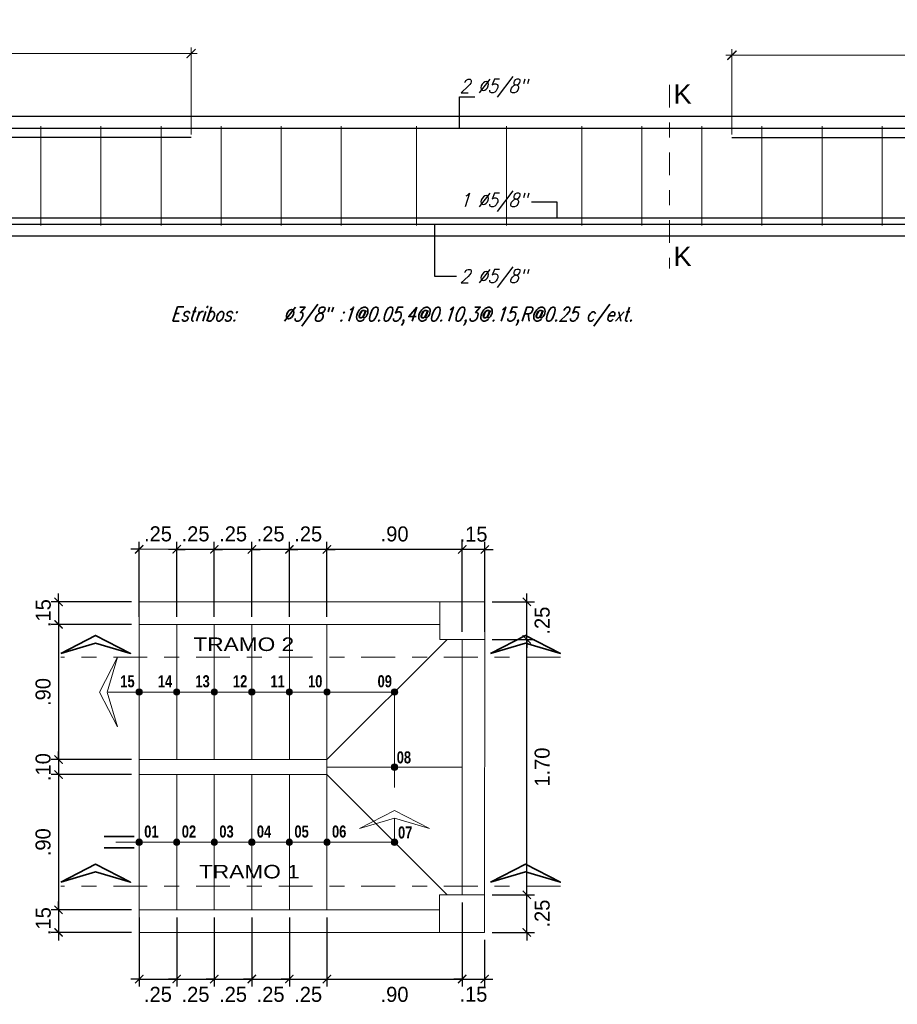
# Model space of a CAD drawing. Header units: metres. Extents: x -11 to 490, y -19 to 215.
# Tile 38 of 73: x 65.57 to 71.41, y 8.88 to 15.43. Entities that reach past the tile are written whole.
import ezdxf
from ezdxf.enums import TextEntityAlignment as Align

# ---------------------------------------------------------------- set-up
doc = ezdxf.new("R2010")
doc.units = ezdxf.units.M
doc.linetypes.add('DASHDOT', pattern=[1, 0.5, -0.25, 0, -0.25])
doc.linetypes.add('DASHDOT2', pattern=[0.5, 0.25, -0.125, 0, -0.125])
for name, color, linetype, lineweight in [('ARMADURA', 4, 'Continuous', 25), ('COTAS', 9, 'Continuous', 13), ('LAYER2', 1, 'Continuous', 20), ('Pluma 0.2', 252, 'Continuous', 20), ('Pluma Nº 0.1', 1, 'Continuous', 9), ('TEXTO', 14, 'Continuous', 40)]:
    doc.layers.add(name, color=color, linetype=linetype, lineweight=lineweight)
for name, color, linetype in [('dibujavigas', 7, 'Continuous'), ('FIERRO', 5, 'Continuous'), ('LAYER8', 21, 'Continuous'), ('VIGAS', 2, 'Continuous')]:
    doc.layers.add(name, color=color, linetype=linetype)
doc.layers.add('PLUMA 0.8', color=7, linetype='Continuous', lineweight=80, true_color=0x2e2e2e)
doc.styles.add('AMBIENTES', font='swissel.ttf')
doc.styles.add('ARIALREG', font='arial.ttf')
doc.styles.add('INDICACIONES', font='romans.shx', dxfattribs={"width": 1.2, "oblique": 15})
doc.styles.add('joe1', font='impact.ttf')
doc.styles.add('STYLE5', font='romans.shx', dxfattribs={"width": 0.8})
doc.styles.add('TEXTOCENT', font='GOTHIC.TTF')
doc.dimstyles.new('PLANTA-25', dxfattribs={"dimtxt": 0.085, "dimasz": 0.045, "dimexe": 0.04, "dimexo": 0.02, "dimgap": 0.018, "dimtad": 1, "dimtih": 1, "dimtoh": 1, "dimlfac": 0.5, "dimzin": 4, "dimdsep": 46, "dimtxsty": 'INDICACIONES', "dimblk": 'ARCHTICK', "dimcen": 0, "dimdle": 0.04, "dimclrd": 1, "dimclre": 1, "dimclrt": 3, "dimadec": 0, "dimazin": 0, "dimtfac": 1, "dimtmove": 2, "dimatfit": 3, "dimfxl": 1, "dimtolj": 1, "dimtzin": 4, "dimlwd": 5, "dimlwe": 5, "dimarcsym": 0})
doc.dimstyles.new('PLANTA50', dxfattribs={"dimscale": 0.5, "dimtxt": 0.2, "dimasz": 0.15, "dimexe": 0.1, "dimexo": 0.1, "dimgap": 0.1, "dimtad": 2, "dimzin": 7, "dimdsep": 46, "dimtxsty": 'TEXTOCENT', "dimblk": 'ARCHTICK', "dimcen": 0.2, "dimdle": 0.1, "dimclrd": 8, "dimclre": 8, "dimclrt": 256, "dimaunit": 1, "dimadec": 0, "dimazin": 0, "dimtfac": 1, "dimtix": 1, "dimtmove": 2, "dimatfit": 3, "dimldrblk": 'ARCHTICK', "dimfxl": 1, "dimtolj": 1, "dimtzin": 0, "dimarcsym": 0})

# ---------------------------------------------------------------- blocks, each defined once
blk = doc.blocks.new('_ARCHTICK')
at = {"color": 0, "linetype": 'ByBlock', "const_width": 0.15}
blk.add_lwpolyline([(-0.5, -0.5), (0.5, 0.5)], dxfattribs=at)
blk = doc.blocks.new('*D193')
at = {"layer": 'COTAS', "color": 8, "linetype": 'Continuous', "lineweight": -2, "transparency": 16777216}
for p, q in [((68.9431, 9.6102), (68.9431, 9.6652)), ((68.7123, 9.6102), (68.9931, 9.6102)), ((68.9431, 9.3602), (68.9431, 9.6102)), ((68.7123, 9.3602), (68.9931, 9.3602)), ((68.9431, 9.3602), (68.9431, 9.3052))]:
    blk.add_line(p, q, dxfattribs=at)
at = {"layer": 'Defpoints', "color": 0, "linetype": 'Continuous', "lineweight": 5, "transparency": 16777216}
for p in [(68.6623, 9.6102), (68.9431, 9.6102), (68.6623, 9.3602)]:
    blk.add_point(p, dxfattribs=at)
at = {"layer": 'COTAS', "color": 8, "linetype": 'Continuous', "lineweight": -2, "transparency": 16777216, "xscale": 0.055, "yscale": 0.055, "zscale": 0.055}
for p, rotation in [((68.9431, 9.6102), 270), ((68.9431, 9.3602), 90)]:
    blk.add_blockref('_ARCHTICK', p, dxfattribs=dict(at, rotation=rotation))
at = {"layer": 'COTAS', "linetype": 'Continuous', "lineweight": 5, "transparency": 16777216, "insert": (69.0456, 9.4852), "char_height": 0.1, "attachment_point": 5, "rotation": 90, "style": 'TEXTOCENT'}
blk.add_mtext('\\A1;.25', dxfattribs=at)
blk = doc.blocks.new('*D194')
at = {"layer": 'COTAS', "color": 8, "linetype": 'Continuous', "lineweight": -2, "transparency": 16777216}
for p, q in [((68.9431, 9.5602), (68.9431, 11.3602)), ((68.7123, 11.3102), (68.9931, 11.3102)), ((68.7123, 9.6102), (68.9931, 9.6102))]:
    blk.add_line(p, q, dxfattribs=at)
at = {"layer": 'Defpoints', "color": 0, "linetype": 'Continuous', "lineweight": 5, "transparency": 16777216}
for p in [(68.6623, 11.3102), (68.9431, 11.3102), (68.6623, 9.6102)]:
    blk.add_point(p, dxfattribs=at)
at = {"layer": 'COTAS', "color": 8, "linetype": 'Continuous', "lineweight": -2, "transparency": 16777216, "xscale": 0.055, "yscale": 0.055, "zscale": 0.055}
for p, rotation in [((68.9431, 11.3102), 90), ((68.9431, 9.6102), 270)]:
    blk.add_blockref('_ARCHTICK', p, dxfattribs=dict(at, rotation=rotation))
at = {"layer": 'COTAS', "linetype": 'Continuous', "lineweight": 5, "transparency": 16777216, "insert": (69.0456, 10.4602), "char_height": 0.1, "attachment_point": 5, "rotation": 90, "style": 'TEXTOCENT'}
blk.add_mtext('\\A1;1.70', dxfattribs=at)
blk = doc.blocks.new('*D195')
at = {"layer": 'COTAS', "color": 8, "linetype": 'Continuous', "lineweight": -2, "transparency": 16777216}
for p, q in [((68.9431, 11.5601), (68.9431, 11.6151)), ((68.7129, 11.5601), (68.9931, 11.5601)), ((68.9431, 11.3102), (68.9431, 11.5601)), ((68.7129, 11.3102), (68.9931, 11.3102)), ((68.9431, 11.3102), (68.9431, 11.2552))]:
    blk.add_line(p, q, dxfattribs=at)
at = {"layer": 'Defpoints', "color": 0, "linetype": 'Continuous', "lineweight": 5, "transparency": 16777216}
for p in [(68.6629, 11.5601), (68.9431, 11.5601), (68.6629, 11.3102)]:
    blk.add_point(p, dxfattribs=at)
at = {"layer": 'COTAS', "color": 8, "linetype": 'Continuous', "lineweight": -2, "transparency": 16777216, "xscale": 0.055, "yscale": 0.055, "zscale": 0.055}
for p, rotation in [((68.9431, 11.5601), 270), ((68.9431, 11.3102), 90)]:
    blk.add_blockref('_ARCHTICK', p, dxfattribs=dict(at, rotation=rotation))
at = {"layer": 'COTAS', "linetype": 'Continuous', "lineweight": 5, "transparency": 16777216, "insert": (69.0456, 11.4352), "char_height": 0.1, "attachment_point": 5, "rotation": 90, "style": 'TEXTOCENT'}
blk.add_mtext('\\A1;.25', dxfattribs=at)
blk = doc.blocks.new('*D196')
at = {"layer": 'COTAS', "color": 8, "linetype": 'Continuous', "lineweight": -2, "transparency": 16777216}
for p, q in [((68.5129, 11.3598), (68.5131, 11.9591)), ((68.6629, 11.3598), (68.6631, 11.959)), ((68.5131, 11.9091), (68.4581, 11.9091)), ((68.6631, 11.909), (68.5131, 11.9091)), ((68.6631, 11.909), (68.7181, 11.909))]:
    blk.add_line(p, q, dxfattribs=at)
at = {"layer": 'Defpoints', "color": 0, "linetype": 'Continuous', "lineweight": 5, "transparency": 16777216}
for p in [(68.5131, 11.9091), (68.5129, 11.3098), (68.6629, 11.3098)]:
    blk.add_point(p, dxfattribs=at)
at = {"layer": 'COTAS', "color": 8, "linetype": 'Continuous', "lineweight": -2, "transparency": 16777216, "xscale": 0.055, "yscale": 0.055, "zscale": 0.055}
for p, rotation in [((68.5131, 11.9091), 359.9804309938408), ((68.6631, 11.909), 179.9804309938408)]:
    blk.add_blockref('_ARCHTICK', p, dxfattribs=dict(at, rotation=rotation))
at = {"layer": 'COTAS', "linetype": 'Continuous', "lineweight": 5, "transparency": 16777216, "insert": (68.5881, 12.0103), "char_height": 0.1, "attachment_point": 5, "rotation": 359.98043, "style": 'TEXTOCENT'}
blk.add_mtext('\\A1;.15', dxfattribs=at)
blk = doc.blocks.new('*D197')
at = {"layer": 'COTAS', "color": 8, "linetype": 'Continuous', "lineweight": -2, "transparency": 16777216}
for p, q in [((67.6123, 11.4602), (67.6125, 11.9594)), ((68.5129, 11.3598), (68.5131, 11.9591)), ((68.5631, 11.909), (67.5625, 11.9094))]:
    blk.add_line(p, q, dxfattribs=at)
at = {"layer": 'Defpoints', "color": 0, "linetype": 'Continuous', "lineweight": 5, "transparency": 16777216}
for p in [(67.6125, 11.9094), (67.6123, 11.4102), (68.5129, 11.3098)]:
    blk.add_point(p, dxfattribs=at)
at = {"layer": 'COTAS', "color": 8, "linetype": 'Continuous', "lineweight": -2, "transparency": 16777216, "xscale": 0.055, "yscale": 0.055, "zscale": 0.055}
for p, rotation in [((67.6125, 11.9094), 179.9804309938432), ((68.5131, 11.9091), 359.9804309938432)]:
    blk.add_blockref('_ARCHTICK', p, dxfattribs=dict(at, rotation=rotation))
at = {"layer": 'COTAS', "linetype": 'Continuous', "lineweight": 5, "transparency": 16777216, "insert": (68.0628, 12.0117), "char_height": 0.1, "attachment_point": 5, "rotation": 359.98043, "style": 'TEXTOCENT'}
blk.add_mtext('\\A1;.90', dxfattribs=at)
blk = doc.blocks.new('*D198')
at = {"layer": 'COTAS', "color": 8, "linetype": 'Continuous', "lineweight": -2, "transparency": 16777216}
for p, q in [((67.3625, 11.4602), (67.3627, 11.9594)), ((67.6123, 11.4602), (67.6125, 11.9594)), ((67.3626, 11.9094), (67.3076, 11.9095)), ((67.6125, 11.9094), (67.3626, 11.9094)), ((67.6125, 11.9094), (67.6675, 11.9093))]:
    blk.add_line(p, q, dxfattribs=at)
at = {"layer": 'Defpoints', "color": 0, "linetype": 'Continuous', "lineweight": 5, "transparency": 16777216}
for p in [(67.3626, 11.9094), (67.3625, 11.4102), (67.6123, 11.4102)]:
    blk.add_point(p, dxfattribs=at)
at = {"layer": 'COTAS', "color": 8, "linetype": 'Continuous', "lineweight": -2, "transparency": 16777216, "xscale": 0.055, "yscale": 0.055, "zscale": 0.055}
for p, rotation in [((67.3626, 11.9094), 359.9804309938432), ((67.6125, 11.9094), 179.9804309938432)]:
    blk.add_blockref('_ARCHTICK', p, dxfattribs=dict(at, rotation=rotation))
at = {"layer": 'COTAS', "linetype": 'Continuous', "lineweight": 5, "transparency": 16777216, "insert": (67.4876, 12.0119), "char_height": 0.1, "attachment_point": 5, "rotation": 359.98043, "style": 'TEXTOCENT'}
blk.add_mtext('\\A1;.25', dxfattribs=at)
blk = doc.blocks.new('*D199')
at = {"layer": 'COTAS', "color": 8, "linetype": 'Continuous', "lineweight": -2, "transparency": 16777216}
for p, q in [((67.1123, 11.4602), (67.1125, 11.9595)), ((67.3625, 11.4602), (67.3627, 11.9594)), ((67.1125, 11.9095), (67.0575, 11.9095)), ((67.3626, 11.9094), (67.1125, 11.9095)), ((67.3626, 11.9094), (67.4176, 11.9094))]:
    blk.add_line(p, q, dxfattribs=at)
at = {"layer": 'Defpoints', "color": 0, "linetype": 'Continuous', "lineweight": 5, "transparency": 16777216}
for p in [(67.1125, 11.9095), (67.1123, 11.4102), (67.3625, 11.4102)]:
    blk.add_point(p, dxfattribs=at)
at = {"layer": 'COTAS', "color": 8, "linetype": 'Continuous', "lineweight": -2, "transparency": 16777216, "xscale": 0.055, "yscale": 0.055, "zscale": 0.055}
for p, rotation in [((67.1125, 11.9095), 359.9804309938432), ((67.3626, 11.9094), 179.9804309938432)]:
    blk.add_blockref('_ARCHTICK', p, dxfattribs=dict(at, rotation=rotation))
at = {"layer": 'COTAS', "linetype": 'Continuous', "lineweight": 5, "transparency": 16777216, "insert": (67.2376, 12.012), "char_height": 0.1, "attachment_point": 5, "rotation": 359.98043, "style": 'TEXTOCENT'}
blk.add_mtext('\\A1;.25', dxfattribs=at)
blk = doc.blocks.new('*D200')
at = {"layer": 'COTAS', "color": 8, "linetype": 'Continuous', "lineweight": -2, "transparency": 16777216}
for p, q in [((66.8623, 11.4602), (66.8625, 11.9596)), ((67.1123, 11.4602), (67.1125, 11.9595)), ((66.8625, 11.9096), (66.8075, 11.9096)), ((67.1125, 11.9095), (66.8625, 11.9096)), ((67.1125, 11.9095), (67.1675, 11.9095))]:
    blk.add_line(p, q, dxfattribs=at)
at = {"layer": 'Defpoints', "color": 0, "linetype": 'Continuous', "lineweight": 5, "transparency": 16777216}
for p in [(66.8625, 11.9096), (66.8623, 11.4102), (67.1123, 11.4102)]:
    blk.add_point(p, dxfattribs=at)
at = {"layer": 'COTAS', "color": 8, "linetype": 'Continuous', "lineweight": -2, "transparency": 16777216, "xscale": 0.055, "yscale": 0.055, "zscale": 0.055}
for p, rotation in [((66.8625, 11.9096), 359.9804309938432), ((67.1125, 11.9095), 179.9804309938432)]:
    blk.add_blockref('_ARCHTICK', p, dxfattribs=dict(at, rotation=rotation))
at = {"layer": 'COTAS', "linetype": 'Continuous', "lineweight": 5, "transparency": 16777216, "insert": (66.9875, 12.0121), "char_height": 0.1, "attachment_point": 5, "rotation": 359.98043, "style": 'TEXTOCENT'}
blk.add_mtext('\\A1;.25', dxfattribs=at)
blk = doc.blocks.new('*D201')
at = {"layer": 'COTAS', "color": 8, "linetype": 'Continuous', "lineweight": -2, "transparency": 16777216}
for p, q in [((66.6123, 11.4602), (66.6125, 11.9597)), ((66.8623, 11.4602), (66.8625, 11.9596)), ((66.6125, 11.9097), (66.5575, 11.9097)), ((66.8625, 11.9096), (66.6125, 11.9097)), ((66.8625, 11.9096), (66.9175, 11.9096))]:
    blk.add_line(p, q, dxfattribs=at)
at = {"layer": 'Defpoints', "color": 0, "linetype": 'Continuous', "lineweight": 5, "transparency": 16777216}
for p in [(66.6125, 11.9097), (66.6123, 11.4102), (66.8623, 11.4102)]:
    blk.add_point(p, dxfattribs=at)
at = {"layer": 'COTAS', "color": 8, "linetype": 'Continuous', "lineweight": -2, "transparency": 16777216, "xscale": 0.055, "yscale": 0.055, "zscale": 0.055}
for p, rotation in [((66.6125, 11.9097), 359.9804309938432), ((66.8625, 11.9096), 179.9804309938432)]:
    blk.add_blockref('_ARCHTICK', p, dxfattribs=dict(at, rotation=rotation))
at = {"layer": 'COTAS', "linetype": 'Continuous', "lineweight": 5, "transparency": 16777216, "insert": (66.7375, 12.0122), "char_height": 0.1, "attachment_point": 5, "rotation": 359.98043, "style": 'TEXTOCENT'}
blk.add_mtext('\\A1;.25', dxfattribs=at)
blk = doc.blocks.new('*D202')
at = {"layer": 'COTAS', "color": 8, "linetype": 'Continuous', "lineweight": -2, "transparency": 16777216}
for p, q in [((66.3623, 11.4602), (66.3625, 11.9598)), ((66.6123, 11.4602), (66.6125, 11.9597)), ((66.3625, 11.9098), (66.3075, 11.9098)), ((66.6125, 11.9097), (66.3625, 11.9098)), ((66.6125, 11.9097), (66.6675, 11.9097))]:
    blk.add_line(p, q, dxfattribs=at)
at = {"layer": 'Defpoints', "color": 0, "linetype": 'Continuous', "lineweight": 5, "transparency": 16777216}
for p in [(66.3625, 11.9098), (66.3623, 11.4102), (66.6123, 11.4102)]:
    blk.add_point(p, dxfattribs=at)
at = {"layer": 'COTAS', "color": 8, "linetype": 'Continuous', "lineweight": -2, "transparency": 16777216, "xscale": 0.055, "yscale": 0.055, "zscale": 0.055}
for p, rotation in [((66.3625, 11.9098), 359.9804309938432), ((66.6125, 11.9097), 179.9804309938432)]:
    blk.add_blockref('_ARCHTICK', p, dxfattribs=dict(at, rotation=rotation))
at = {"layer": 'COTAS', "linetype": 'Continuous', "lineweight": 5, "transparency": 16777216, "insert": (66.4875, 12.0123), "char_height": 0.1, "attachment_point": 5, "rotation": 359.98043, "style": 'TEXTOCENT'}
blk.add_mtext('\\A1;.25', dxfattribs=at)
blk = doc.blocks.new('*D226')
at = {"layer": 'COTAS', "color": 8, "linetype": 'Continuous', "lineweight": -2, "transparency": 16777216}
for p, q in [((66.3623, 9.4602), (66.3623, 8.9997)), ((66.6123, 9.4602), (66.6123, 8.9997)), ((66.3623, 9.0497), (66.3073, 9.0497)), ((66.3623, 9.0497), (66.6123, 9.0497)), ((66.6123, 9.0497), (66.6673, 9.0497))]:
    blk.add_line(p, q, dxfattribs=at)
at = {"layer": 'Defpoints', "color": 0, "linetype": 'Continuous', "lineweight": 5, "transparency": 16777216}
for p in [(66.3623, 9.5102), (66.6123, 9.5102), (66.6123, 9.0497)]:
    blk.add_point(p, dxfattribs=at)
at = {"layer": 'COTAS', "color": 8, "linetype": 'Continuous', "lineweight": -2, "transparency": 16777216, "xscale": 0.055, "yscale": 0.055, "zscale": 0.055}
blk.add_blockref('_ARCHTICK', (66.3623, 9.0497), dxfattribs=at)
at = {"layer": 'COTAS', "color": 8, "linetype": 'Continuous', "lineweight": -2, "transparency": 16777216, "xscale": 0.055, "yscale": 0.055, "zscale": 0.055, "rotation": 180}
blk.add_blockref('_ARCHTICK', (66.6123, 9.0497), dxfattribs=at)
at = {"layer": 'COTAS', "linetype": 'Continuous', "lineweight": 5, "transparency": 16777216, "insert": (66.4873, 8.9472), "char_height": 0.1, "attachment_point": 5, "style": 'TEXTOCENT'}
blk.add_mtext('\\A1;.25', dxfattribs=at)
blk = doc.blocks.new('*D227')
at = {"layer": 'COTAS', "color": 8, "linetype": 'Continuous', "lineweight": -2, "transparency": 16777216}
for p, q in [((66.6123, 9.4602), (66.6123, 8.9997)), ((66.8623, 9.4602), (66.8623, 8.9997)), ((66.6123, 9.0497), (66.5573, 9.0497)), ((66.6123, 9.0497), (66.8623, 9.0497)), ((66.8623, 9.0497), (66.9173, 9.0497))]:
    blk.add_line(p, q, dxfattribs=at)
at = {"layer": 'Defpoints', "color": 0, "linetype": 'Continuous', "lineweight": 5, "transparency": 16777216}
for p in [(66.6123, 9.5102), (66.8623, 9.5102), (66.8623, 9.0497)]:
    blk.add_point(p, dxfattribs=at)
at = {"layer": 'COTAS', "color": 8, "linetype": 'Continuous', "lineweight": -2, "transparency": 16777216, "xscale": 0.055, "yscale": 0.055, "zscale": 0.055}
blk.add_blockref('_ARCHTICK', (66.6123, 9.0497), dxfattribs=at)
at = {"layer": 'COTAS', "color": 8, "linetype": 'Continuous', "lineweight": -2, "transparency": 16777216, "xscale": 0.055, "yscale": 0.055, "zscale": 0.055, "rotation": 180}
blk.add_blockref('_ARCHTICK', (66.8623, 9.0497), dxfattribs=at)
at = {"layer": 'COTAS', "linetype": 'Continuous', "lineweight": 5, "transparency": 16777216, "insert": (66.7373, 8.9472), "char_height": 0.1, "attachment_point": 5, "style": 'TEXTOCENT'}
blk.add_mtext('\\A1;.25', dxfattribs=at)
blk = doc.blocks.new('*D228')
at = {"layer": 'COTAS', "color": 8, "linetype": 'Continuous', "lineweight": -2, "transparency": 16777216}
for p, q in [((66.8623, 9.4602), (66.8623, 8.9997)), ((67.1123, 9.4602), (67.1123, 8.9997)), ((66.8623, 9.0497), (66.8073, 9.0497)), ((66.8623, 9.0497), (67.1123, 9.0497)), ((67.1123, 9.0497), (67.1673, 9.0497))]:
    blk.add_line(p, q, dxfattribs=at)
at = {"layer": 'Defpoints', "color": 0, "linetype": 'Continuous', "lineweight": 5, "transparency": 16777216}
for p in [(66.8623, 9.5102), (67.1123, 9.5102), (67.1123, 9.0497)]:
    blk.add_point(p, dxfattribs=at)
at = {"layer": 'COTAS', "color": 8, "linetype": 'Continuous', "lineweight": -2, "transparency": 16777216, "xscale": 0.055, "yscale": 0.055, "zscale": 0.055}
blk.add_blockref('_ARCHTICK', (66.8623, 9.0497), dxfattribs=at)
at = {"layer": 'COTAS', "color": 8, "linetype": 'Continuous', "lineweight": -2, "transparency": 16777216, "xscale": 0.055, "yscale": 0.055, "zscale": 0.055, "rotation": 180}
blk.add_blockref('_ARCHTICK', (67.1123, 9.0497), dxfattribs=at)
at = {"layer": 'COTAS', "linetype": 'Continuous', "lineweight": 5, "transparency": 16777216, "insert": (66.9873, 8.9472), "char_height": 0.1, "attachment_point": 5, "style": 'TEXTOCENT'}
blk.add_mtext('\\A1;.25', dxfattribs=at)
blk = doc.blocks.new('*D229')
at = {"layer": 'COTAS', "color": 8, "linetype": 'Continuous', "lineweight": -2, "transparency": 16777216}
for p, q in [((67.1123, 9.4602), (67.1123, 8.9997)), ((67.3623, 9.4602), (67.3623, 8.9997)), ((67.1123, 9.0497), (67.0573, 9.0497)), ((67.1123, 9.0497), (67.3623, 9.0497)), ((67.3623, 9.0497), (67.4173, 9.0497))]:
    blk.add_line(p, q, dxfattribs=at)
at = {"layer": 'Defpoints', "color": 0, "linetype": 'Continuous', "lineweight": 5, "transparency": 16777216}
for p in [(67.1123, 9.5102), (67.3623, 9.5102), (67.3623, 9.0497)]:
    blk.add_point(p, dxfattribs=at)
at = {"layer": 'COTAS', "color": 8, "linetype": 'Continuous', "lineweight": -2, "transparency": 16777216, "xscale": 0.055, "yscale": 0.055, "zscale": 0.055}
blk.add_blockref('_ARCHTICK', (67.1123, 9.0497), dxfattribs=at)
at = {"layer": 'COTAS', "color": 8, "linetype": 'Continuous', "lineweight": -2, "transparency": 16777216, "xscale": 0.055, "yscale": 0.055, "zscale": 0.055, "rotation": 180}
blk.add_blockref('_ARCHTICK', (67.3623, 9.0497), dxfattribs=at)
at = {"layer": 'COTAS', "linetype": 'Continuous', "lineweight": 5, "transparency": 16777216, "insert": (67.2373, 8.9472), "char_height": 0.1, "attachment_point": 5, "style": 'TEXTOCENT'}
blk.add_mtext('\\A1;.25', dxfattribs=at)
blk = doc.blocks.new('*D230')
at = {"layer": 'COTAS', "color": 8, "linetype": 'Continuous', "lineweight": -2, "transparency": 16777216}
for p, q in [((67.3623, 9.4602), (67.3623, 8.9997)), ((67.6123, 9.4602), (67.6123, 8.9997)), ((67.3623, 9.0497), (67.3073, 9.0497)), ((67.3623, 9.0497), (67.6123, 9.0497)), ((67.6123, 9.0497), (67.6673, 9.0497))]:
    blk.add_line(p, q, dxfattribs=at)
at = {"layer": 'Defpoints', "color": 0, "linetype": 'Continuous', "lineweight": 5, "transparency": 16777216}
for p in [(67.3623, 9.5102), (67.6123, 9.5102), (67.6123, 9.0497)]:
    blk.add_point(p, dxfattribs=at)
at = {"layer": 'COTAS', "color": 8, "linetype": 'Continuous', "lineweight": -2, "transparency": 16777216, "xscale": 0.055, "yscale": 0.055, "zscale": 0.055}
blk.add_blockref('_ARCHTICK', (67.3623, 9.0497), dxfattribs=at)
at = {"layer": 'COTAS', "color": 8, "linetype": 'Continuous', "lineweight": -2, "transparency": 16777216, "xscale": 0.055, "yscale": 0.055, "zscale": 0.055, "rotation": 180}
blk.add_blockref('_ARCHTICK', (67.6123, 9.0497), dxfattribs=at)
at = {"layer": 'COTAS', "linetype": 'Continuous', "lineweight": 5, "transparency": 16777216, "insert": (67.4873, 8.9472), "char_height": 0.1, "attachment_point": 5, "style": 'TEXTOCENT'}
blk.add_mtext('\\A1;.25', dxfattribs=at)
blk = doc.blocks.new('*D231')
at = {"layer": 'COTAS', "color": 8, "linetype": 'Continuous', "lineweight": -2, "transparency": 16777216}
for p, q in [((68.5123, 9.5602), (68.5123, 8.9997)), ((67.6123, 9.4602), (67.6123, 8.9997)), ((67.5623, 9.0497), (68.5623, 9.0497))]:
    blk.add_line(p, q, dxfattribs=at)
at = {"layer": 'Defpoints', "color": 0, "linetype": 'Continuous', "lineweight": 5, "transparency": 16777216}
for p in [(68.5123, 9.6102), (67.6123, 9.5102), (68.5123, 9.0497)]:
    blk.add_point(p, dxfattribs=at)
at = {"layer": 'COTAS', "color": 8, "linetype": 'Continuous', "lineweight": -2, "transparency": 16777216, "xscale": 0.055, "yscale": 0.055, "zscale": 0.055, "rotation": 180}
blk.add_blockref('_ARCHTICK', (67.6123, 9.0497), dxfattribs=at)
at = {"layer": 'COTAS', "color": 8, "linetype": 'Continuous', "lineweight": -2, "transparency": 16777216, "xscale": 0.055, "yscale": 0.055, "zscale": 0.055}
blk.add_blockref('_ARCHTICK', (68.5123, 9.0497), dxfattribs=at)
at = {"layer": 'COTAS', "linetype": 'Continuous', "lineweight": 5, "transparency": 16777216, "insert": (68.0623, 8.9472), "char_height": 0.1, "attachment_point": 5, "style": 'TEXTOCENT'}
blk.add_mtext('\\A1;.90', dxfattribs=at)
blk = doc.blocks.new('*D232')
at = {"layer": 'COTAS', "color": 8, "linetype": 'Continuous', "lineweight": -2, "transparency": 16777216}
for p, q in [((68.5123, 9.5602), (68.5123, 8.9997)), ((68.6623, 9.3102), (68.6623, 8.9997)), ((68.5123, 9.0497), (68.4573, 9.0497)), ((68.5123, 9.0497), (68.6623, 9.0497)), ((68.6623, 9.0497), (68.7173, 9.0497))]:
    blk.add_line(p, q, dxfattribs=at)
at = {"layer": 'Defpoints', "color": 0, "linetype": 'Continuous', "lineweight": 5, "transparency": 16777216}
for p in [(68.5123, 9.6102), (68.6623, 9.3602), (68.6623, 9.0497)]:
    blk.add_point(p, dxfattribs=at)
at = {"layer": 'COTAS', "color": 8, "linetype": 'Continuous', "lineweight": -2, "transparency": 16777216, "xscale": 0.055, "yscale": 0.055, "zscale": 0.055}
blk.add_blockref('_ARCHTICK', (68.5123, 9.0497), dxfattribs=at)
at = {"layer": 'COTAS', "color": 8, "linetype": 'Continuous', "lineweight": -2, "transparency": 16777216, "xscale": 0.055, "yscale": 0.055, "zscale": 0.055, "rotation": 180}
blk.add_blockref('_ARCHTICK', (68.6623, 9.0497), dxfattribs=at)
at = {"layer": 'COTAS', "linetype": 'Continuous', "lineweight": 5, "transparency": 16777216, "insert": (68.5873, 8.9484), "char_height": 0.1, "attachment_point": 5, "style": 'TEXTOCENT'}
blk.add_mtext('\\A1;.15', dxfattribs=at)
blk = doc.blocks.new('*D233')
at = {"layer": 'COTAS', "color": 8, "linetype": 'Continuous', "lineweight": -2, "transparency": 16777216}
for p, q in [((65.8255, 11.5601), (65.8255, 11.6151)), ((66.3123, 11.5601), (65.7755, 11.5601)), ((65.8255, 11.5601), (65.8255, 11.4102)), ((66.3121, 11.4102), (65.7755, 11.4102)), ((65.8255, 11.4102), (65.8255, 11.3552))]:
    blk.add_line(p, q, dxfattribs=at)
at = {"layer": 'Defpoints', "color": 0, "linetype": 'Continuous', "lineweight": 5, "transparency": 16777216}
for p in [(66.3623, 11.5601), (65.8255, 11.4102), (66.3621, 11.4102)]:
    blk.add_point(p, dxfattribs=at)
at = {"layer": 'COTAS', "color": 8, "linetype": 'Continuous', "lineweight": -2, "transparency": 16777216, "xscale": 0.055, "yscale": 0.055, "zscale": 0.055}
for p, rotation in [((65.8255, 11.5601), 270), ((65.8255, 11.4102), 90)]:
    blk.add_blockref('_ARCHTICK', p, dxfattribs=dict(at, rotation=rotation))
at = {"layer": 'COTAS', "linetype": 'Continuous', "lineweight": 5, "transparency": 16777216, "insert": (65.7243, 11.4852), "char_height": 0.1, "attachment_point": 5, "rotation": 90, "style": 'TEXTOCENT'}
blk.add_mtext('\\A1;.15', dxfattribs=at)
blk = doc.blocks.new('*D234')
at = {"layer": 'COTAS', "color": 8, "linetype": 'Continuous', "lineweight": -2, "transparency": 16777216}
for p, q in [((66.3121, 11.4102), (65.7755, 11.4102)), ((65.8255, 11.4602), (65.8255, 10.4602)), ((66.3121, 10.5102), (65.7755, 10.5102))]:
    blk.add_line(p, q, dxfattribs=at)
at = {"layer": 'Defpoints', "color": 0, "linetype": 'Continuous', "lineweight": 5, "transparency": 16777216}
for p in [(66.3621, 11.4102), (65.8255, 10.5102), (66.3621, 10.5102)]:
    blk.add_point(p, dxfattribs=at)
at = {"layer": 'COTAS', "color": 8, "linetype": 'Continuous', "lineweight": -2, "transparency": 16777216, "xscale": 0.055, "yscale": 0.055, "zscale": 0.055}
for p, rotation in [((65.8255, 11.4102), 90), ((65.8255, 10.5102), 270)]:
    blk.add_blockref('_ARCHTICK', p, dxfattribs=dict(at, rotation=rotation))
at = {"layer": 'COTAS', "linetype": 'Continuous', "lineweight": 5, "transparency": 16777216, "insert": (65.723, 10.9602), "char_height": 0.1, "attachment_point": 5, "rotation": 90, "style": 'TEXTOCENT'}
blk.add_mtext('\\A1;.90', dxfattribs=at)
blk = doc.blocks.new('*D235')
at = {"layer": 'COTAS', "color": 8, "linetype": 'Continuous', "lineweight": -2, "transparency": 16777216}
for p, q in [((65.8255, 10.5102), (65.8255, 10.5652)), ((66.3121, 10.5102), (65.7755, 10.5102)), ((65.8255, 10.5102), (65.8255, 10.4102)), ((66.3123, 10.4102), (65.7755, 10.4102)), ((65.8255, 10.4102), (65.8255, 10.3552))]:
    blk.add_line(p, q, dxfattribs=at)
at = {"layer": 'Defpoints', "color": 0, "linetype": 'Continuous', "lineweight": 5, "transparency": 16777216}
for p in [(66.3621, 10.5102), (65.8255, 10.4102), (66.3623, 10.4102)]:
    blk.add_point(p, dxfattribs=at)
at = {"layer": 'COTAS', "color": 8, "linetype": 'Continuous', "lineweight": -2, "transparency": 16777216, "xscale": 0.055, "yscale": 0.055, "zscale": 0.055}
for p, rotation in [((65.8255, 10.5102), 270), ((65.8255, 10.4102), 90)]:
    blk.add_blockref('_ARCHTICK', p, dxfattribs=dict(at, rotation=rotation))
at = {"layer": 'COTAS', "linetype": 'Continuous', "lineweight": 5, "transparency": 16777216, "insert": (65.723, 10.4602), "char_height": 0.1, "attachment_point": 5, "rotation": 90, "style": 'TEXTOCENT'}
blk.add_mtext('\\A1;.10', dxfattribs=at)
blk = doc.blocks.new('*D236')
at = {"layer": 'COTAS', "color": 8, "linetype": 'Continuous', "lineweight": -2, "transparency": 16777216}
for p, q in [((65.8255, 10.4602), (65.8255, 9.4602)), ((66.3123, 10.4102), (65.7755, 10.4102)), ((66.3123, 9.5102), (65.7755, 9.5102))]:
    blk.add_line(p, q, dxfattribs=at)
at = {"layer": 'Defpoints', "color": 0, "linetype": 'Continuous', "lineweight": 5, "transparency": 16777216}
for p in [(66.3623, 10.4102), (65.8255, 9.5102), (66.3623, 9.5102)]:
    blk.add_point(p, dxfattribs=at)
at = {"layer": 'COTAS', "color": 8, "linetype": 'Continuous', "lineweight": -2, "transparency": 16777216, "xscale": 0.055, "yscale": 0.055, "zscale": 0.055}
for p, rotation in [((65.8255, 10.4102), 90), ((65.8255, 9.5102), 270)]:
    blk.add_blockref('_ARCHTICK', p, dxfattribs=dict(at, rotation=rotation))
at = {"layer": 'COTAS', "linetype": 'Continuous', "lineweight": 5, "transparency": 16777216, "insert": (65.723, 9.9602), "char_height": 0.1, "attachment_point": 5, "rotation": 90, "style": 'TEXTOCENT'}
blk.add_mtext('\\A1;.90', dxfattribs=at)
blk = doc.blocks.new('*D237')
at = {"layer": 'COTAS', "color": 8, "linetype": 'Continuous', "lineweight": -2, "transparency": 16777216}
for p, q in [((66.3123, 9.5102), (65.7755, 9.5102)), ((65.8255, 9.5102), (65.8255, 9.5652)), ((65.8255, 9.5102), (65.8255, 9.3602)), ((66.3123, 9.3602), (65.7755, 9.3602)), ((65.8255, 9.3602), (65.8255, 9.3052))]:
    blk.add_line(p, q, dxfattribs=at)
at = {"layer": 'Defpoints', "color": 0, "linetype": 'Continuous', "lineweight": 5, "transparency": 16777216}
for p in [(66.3623, 9.5102), (65.8255, 9.3602), (66.3623, 9.3602)]:
    blk.add_point(p, dxfattribs=at)
at = {"layer": 'COTAS', "color": 8, "linetype": 'Continuous', "lineweight": -2, "transparency": 16777216, "xscale": 0.055, "yscale": 0.055, "zscale": 0.055}
for p, rotation in [((65.8255, 9.5102), 270), ((65.8255, 9.3602), 90)]:
    blk.add_blockref('_ARCHTICK', p, dxfattribs=dict(at, rotation=rotation))
at = {"layer": 'COTAS', "linetype": 'Continuous', "lineweight": 5, "transparency": 16777216, "insert": (65.7243, 9.4352), "char_height": 0.1, "attachment_point": 5, "rotation": 90, "style": 'TEXTOCENT'}
blk.add_mtext('\\A1;.15', dxfattribs=at)
blk = doc.blocks.new('*D256')
at = {"layer": 'Defpoints', "color": 0, "lineweight": 5, "ltscale": 0.25, "transparency": 16777216}
for p in [(63.1081, 15.2096), (63.1081, 14.7934), (66.7081, 14.6503)]:
    blk.add_point(p, dxfattribs=at)
at = {"layer": 'Pluma Nº 0.1', "color": 1, "lineweight": 5, "ltscale": 0.25, "transparency": 16777216}
for p, q in [((66.7481, 15.2096), (63.0681, 15.2096)), ((63.1081, 14.8134), (63.1081, 15.2496)), ((66.7081, 14.6703), (66.7081, 15.2496))]:
    blk.add_line(p, q, dxfattribs=at)
at = {"layer": 'Pluma Nº 0.1', "color": 1, "lineweight": 5, "ltscale": 0.25, "transparency": 16777216, "xscale": 0.06, "yscale": 0.06, "zscale": 0.06, "rotation": 180}
blk.add_blockref('_ARCHTICK', (63.1081, 15.2096), dxfattribs=at)
at = {"layer": 'Pluma Nº 0.1', "color": 1, "lineweight": 5, "ltscale": 0.25, "transparency": 16777216, "xscale": 0.06, "yscale": 0.06, "zscale": 0.06}
blk.add_blockref('_ARCHTICK', (66.7081, 15.2096), dxfattribs=at)
at = {"layer": 'Pluma Nº 0.1', "color": 3, "ltscale": 0.25, "transparency": 16777216, "insert": (64.9081, 15.2996), "char_height": 0.1, "attachment_point": 5, "style": 'INDICACIONES'}
blk.add_mtext('\\A1;1.80', dxfattribs=at)
blk = doc.blocks.new('*D257')
at = {"layer": 'Defpoints', "color": 0, "lineweight": 5, "ltscale": 0.25, "transparency": 16777216}
for p in [(70.3081, 15.1985), (73.9081, 14.7934), (70.3081, 14.6503)]:
    blk.add_point(p, dxfattribs=at)
at = {"layer": 'Pluma Nº 0.1', "color": 1, "lineweight": 5, "ltscale": 0.25, "transparency": 16777216}
for p, q in [((70.3081, 14.6703), (70.3081, 15.2385)), ((73.9081, 14.8134), (73.9081, 15.2385)), ((73.9481, 15.1985), (70.2681, 15.1985))]:
    blk.add_line(p, q, dxfattribs=at)
at = {"layer": 'Pluma Nº 0.1', "color": 1, "lineweight": 5, "ltscale": 0.25, "transparency": 16777216, "xscale": 0.06, "yscale": 0.06, "zscale": 0.06, "rotation": 180}
blk.add_blockref('_ARCHTICK', (70.3081, 15.1985), dxfattribs=at)
at = {"layer": 'Pluma Nº 0.1', "color": 1, "lineweight": 5, "ltscale": 0.25, "transparency": 16777216, "xscale": 0.06, "yscale": 0.06, "zscale": 0.06}
blk.add_blockref('_ARCHTICK', (73.9081, 15.1985), dxfattribs=at)
at = {"layer": 'Pluma Nº 0.1', "color": 3, "ltscale": 0.25, "transparency": 16777216, "insert": (72.1081, 15.2885), "char_height": 0.1, "attachment_point": 5, "style": 'INDICACIONES'}
blk.add_mtext('\\A1;1.80', dxfattribs=at)

msp = doc.modelspace()

# ---------------------------------------------------------------- hatches: boundary and pattern name
at = {"layer": 'COTAS'}
h = msp.add_hatch(color=251, dxfattribs=at)
edge = h.paths.add_edge_path()
edge.add_arc((66.3623, 10.9602), 0.0211, 0, 360)
h = msp.add_hatch(color=251, dxfattribs=at)
edge = h.paths.add_edge_path()
edge.add_arc((66.6123, 10.9602), 0.0211, 0, 360)
h = msp.add_hatch(color=251, dxfattribs=at)
edge = h.paths.add_edge_path()
edge.add_arc((66.8623, 10.9602), 0.0211, 0, 360)
h = msp.add_hatch(color=251, dxfattribs=at)
edge = h.paths.add_edge_path()
edge.add_arc((67.1123, 10.9602), 0.0211, 0, 360)
h = msp.add_hatch(color=251, dxfattribs=at)
edge = h.paths.add_edge_path()
edge.add_arc((67.3623, 10.9602), 0.0211, 0, 360)
h = msp.add_hatch(color=251, dxfattribs=at)
edge = h.paths.add_edge_path()
edge.add_arc((67.6123, 10.9602), 0.0211, 0, 360)
h = msp.add_hatch(color=251, dxfattribs=at)
edge = h.paths.add_edge_path()
edge.add_arc((68.0623, 10.9602), 0.0211, 0, 360)
h = msp.add_hatch(color=251, dxfattribs=at)
edge = h.paths.add_edge_path()
edge.add_arc((68.0623, 10.4602), 0.0211, 0, 360)
h = msp.add_hatch(color=251, dxfattribs=at)
edge = h.paths.add_edge_path()
edge.add_arc((66.3623, 9.9602), 0.0211, 0, 360)
h = msp.add_hatch(color=251, dxfattribs=at)
edge = h.paths.add_edge_path()
edge.add_arc((66.6123, 9.9602), 0.0211, 0, 360)
h = msp.add_hatch(color=251, dxfattribs=at)
edge = h.paths.add_edge_path()
edge.add_arc((66.8623, 9.9602), 0.0211, 0, 360)
h = msp.add_hatch(color=251, dxfattribs=at)
edge = h.paths.add_edge_path()
edge.add_arc((67.1123, 9.9602), 0.0211, 0, 360)
h = msp.add_hatch(color=251, dxfattribs=at)
edge = h.paths.add_edge_path()
edge.add_arc((67.3623, 9.9602), 0.0211, 0, 360)
h = msp.add_hatch(color=251, dxfattribs=at)
edge = h.paths.add_edge_path()
edge.add_arc((67.6123, 9.9602), 0.0211, 0, 360)
h = msp.add_hatch(color=251, dxfattribs=at)
edge = h.paths.add_edge_path()
edge.add_arc((68.0623, 9.9602), 0.0211, 0, 360)

# ---------------------------------------------------------------- linework, layer by layer
at = {"layer": 'ARMADURA', "color": 3, "linetype": 'DASHDOT2', "lineweight": 5, "ltscale": 0.6}
msp.add_line((69.8918, 15.0006), (69.8918, 13.7784), dxfattribs=at)
at = {"layer": 'COTAS', "lineweight": 35}
for p, q in [((66.3286, 9.9981), (66.1286, 9.9981)), ((66.3286, 9.9222), (66.1286, 9.9222))]:
    msp.add_line(p, q, dxfattribs=at)
at = {"layer": 'COTAS', "color": 6, "lineweight": 35}
for points in [[(65.8402, 11.2173), (66.0726, 11.3373), (66.305, 11.2173), (66.0726, 11.2857), (65.8402, 11.2173)], [(68.7014, 11.2173), (68.9338, 11.3373), (69.1662, 11.2173), (68.9338, 11.2857), (68.7014, 11.2173)], [(65.8402, 9.6942), (66.0726, 9.8142), (66.305, 9.6942), (66.0726, 9.7625), (65.8402, 9.6942)], [(68.7014, 9.6942), (68.9338, 9.8142), (69.1662, 9.6942), (68.9338, 9.7625), (68.7014, 9.6942)]]:
    msp.add_lwpolyline(points, dxfattribs=at)
at = {"layer": 'COTAS', "lineweight": 9}
for points in [[(66.2183, 10.7278), (66.0983, 10.9602), (66.2183, 11.1925), (66.1499, 10.9602), (66.2183, 10.7278)], [(67.8299, 10.052), (68.0623, 10.172), (68.2947, 10.052), (68.0623, 10.1204), (67.8299, 10.052)]]:
    msp.add_lwpolyline(points, dxfattribs=at)
at = {"layer": 'COTAS', "color": 251}
for centre in [(66.3623, 10.9602), (66.6123, 10.9602), (66.8623, 10.9602), (67.1123, 10.9602), (67.3623, 10.9602), (67.6123, 10.9602), (68.0623, 10.9602), (68.0623, 10.4602), (66.3623, 9.9602), (66.6123, 9.9602), (66.8623, 9.9602), (67.1123, 9.9602), (67.3623, 9.9602), (67.6123, 9.9602), (68.0623, 9.9602)]:
    msp.add_circle(centre, 0.0211, dxfattribs=at)
at = {"layer": 'dibujavigas', "color": 1}
for p, q in [((68.9738, 14.2228), (69.1434, 14.2228)), ((69.1434, 14.2228), (69.1434, 14.1156)), ((68.3313, 13.7263), (68.3313, 14.0734)), ((68.4741, 13.7263), (68.3313, 13.7263))]:
    msp.add_line(p, q, dxfattribs=at)
at = {"layer": 'dibujavigas', "color": 2}
for points in [[(63.1081, 15.435), (63.1081, 14.7934), (73.9081, 14.7934), (73.9081, 15.435)], [(73.9081, 13.6272), (73.9081, 13.9934), (63.1081, 13.9934), (63.1081, 13.6272)]]:
    msp.add_lwpolyline(points, dxfattribs=at)
at = {"layer": 'dibujavigas', "color": 1}
msp.add_lwpolyline([(68.4958, 14.7134), (68.4958, 14.922), (68.5958, 14.922)], dxfattribs=at)
at = {"layer": 'dibujavigas', "color": 1, "linetype": 'Continuous', "lineweight": 5}
for points in [[(65.7081, 14.7254), (65.7081, 14.0653)], [(66.1081, 14.7254), (66.1081, 14.0653)], [(66.5081, 14.7254), (66.5081, 14.0653)], [(66.9081, 14.7254), (66.9081, 14.0653)], [(67.3081, 14.7254), (67.3081, 14.0653)], [(67.7081, 14.7254), (67.7081, 14.0653)], [(68.2081, 14.7254), (68.2081, 14.0653)], [(68.8081, 14.7254), (68.8081, 14.0653)], [(69.3081, 14.7254), (69.3081, 14.0653)], [(69.7081, 14.7254), (69.7081, 14.0653)], [(70.1081, 14.7254), (70.1081, 14.0653)], [(70.5081, 14.7254), (70.5081, 14.0653)], [(70.9081, 14.7254), (70.9081, 14.0653)], [(71.3081, 14.7254), (71.3081, 14.0653)]]:
    msp.add_lwpolyline(points, dxfattribs=at)
at = {"layer": 'FIERRO', "color": 4}
for p, q in [((62.5828, 14.7134), (74.4334, 14.7134)), ((66.7081, 14.6503), (62.6547, 14.6503)), ((70.3081, 14.6503), (74.3615, 14.6503)), ((64.3081, 14.1156), (72.7081, 14.1156)), ((62.5828, 14.0734), (74.4334, 14.0734))]:
    msp.add_line(p, q, dxfattribs=at)
at = {"layer": 'Pluma 0.2', "color": 251, "linetype": 'Continuous', "lineweight": 5}
for points in [[(66.3621, 11.4102), (66.3621, 10.5102)], [(66.6123, 11.4102), (66.6123, 10.5102)], [(66.8623, 11.4102), (66.8623, 10.5102)], [(67.1123, 11.4102), (67.1123, 10.5102)], [(67.3623, 11.4102), (67.3623, 10.5102)], [(67.6123, 11.4102), (67.6123, 10.5102)], [(67.6123, 10.5102), (68.4123, 11.3102)], [(67.6123, 10.4602), (68.5126, 10.4602)], [(66.3623, 9.5102), (66.3623, 10.4102)], [(66.6123, 9.5102), (66.6123, 10.4102)], [(66.8623, 9.5102), (66.8623, 10.4102)], [(67.1123, 9.5102), (67.1123, 10.4102)], [(67.3623, 9.5102), (67.3623, 10.4102)], [(67.6123, 9.5102), (67.6123, 10.4102)], [(67.6123, 10.4102), (68.4123, 9.6102)]]:
    msp.add_lwpolyline(points, dxfattribs=at)
at = {"layer": 'Pluma 0.2'}
for points in [[(66.3623, 10.4102), (66.3623, 10.5102)], [(67.6123, 10.5102), (66.3623, 10.5102)], [(67.6123, 10.4102), (67.6123, 10.5102)], [(66.3623, 10.4102), (67.6123, 10.4102)]]:
    msp.add_lwpolyline(points, dxfattribs=at)
at = {"layer": 'PLUMA 0.8', "color": 252, "linetype": 'Continuous', "lineweight": 9}
for p, q in [((66.3623, 11.4102), (66.3623, 11.5601)), ((68.5129, 11.3102), (68.5123, 9.6102)), ((68.6629, 11.3102), (68.6623, 9.6102))]:
    msp.add_line(p, q, dxfattribs=at)
for points in [[(66.3623, 11.5601), (68.5123, 11.5601)], [(66.3621, 11.4102), (68.3629, 11.4102)], [(66.3623, 11.4102), (66.3623, 11.4102)], [(66.3623, 11.4102), (66.3623, 11.4102)], [(68.5123, 9.3602), (66.5123, 9.3602), (66.5123, 9.3602), (66.3623, 9.3602), (66.3623, 9.5102), (68.3623, 9.5102)]]:
    msp.add_lwpolyline(points, dxfattribs=at)
for points in [[(68.3629, 11.5601), (68.6629, 11.5601), (68.6629, 11.3102), (68.3629, 11.3102)], [(68.3623, 9.6102), (68.6623, 9.6102), (68.6623, 9.3602), (68.3623, 9.3602)]]:
    msp.add_lwpolyline(points, close=True, dxfattribs=at)
at = {"layer": 'VIGAS', "color": 3, "linetype": 'DASHDOT', "lineweight": 5, "ltscale": 0.45}
for p, q in [((69.1662, 11.192), (65.8402, 11.192)), ((69.1662, 9.6688), (65.8402, 9.6688))]:
    msp.add_line(p, q, dxfattribs=at)
at = {"layer": 'VIGAS', "color": 152, "linetype": 'Continuous', "lineweight": 5}
for points in [[(66.1555, 10.9602), (68.0623, 10.9602), (68.0623, 10.3255)], [(68.0623, 10.1203), (68.0623, 9.9602), (66.2069, 9.9602)]]:
    msp.add_lwpolyline(points, dxfattribs=at)

# ---------------------------------------------------------------- texts
at = {"layer": 'COTAS', "color": 251, "style": 'joe1'}
for s, p in [('15', (66.2365, 10.9916)), ('14', (66.4865, 10.9916)), ('13', (66.7365, 10.9916)), ('12', (66.9865, 10.9916)), ('11', (67.2365, 10.9916)), ('10', (67.4865, 10.9916)), ('09', (67.9495, 10.9916)), ('08', (68.0769, 10.4852)), ('01', (66.3959, 9.9916)), ('02', (66.6459, 9.9916)), ('03', (66.8959, 9.9916)), ('04', (67.1459, 9.9916)), ('05', (67.3959, 9.9916)), ('06', (67.6459, 9.9916)), ('07', (68.0855, 9.9852))]:
    msp.add_text(s, height=0.08, dxfattribs=at).set_placement(p)
at = {"layer": 'LAYER2', "color": 7, "linetype": 'Continuous', "style": 'ARIALREG'}
for p in [(69.9192, 14.8758), (69.9192, 13.7949)]:
    msp.add_text('K', height=0.13, dxfattribs=at).set_placement(p)
at = {"layer": 'LAYER8', "color": 3, "style": 'AMBIENTES', "width": 1.2}
for s, p in [('TRAMO 2', (66.7236, 11.2331)), ('TRAMO 1', (66.7606, 9.7197))]:
    msp.add_text(s, height=0.09, dxfattribs=at).set_placement(p)
at = {"layer": 'TEXTO', "color": 3, "linetype": 'Continuous', "lineweight": 9, "ltscale": 8, "style": 'STYLE5', "oblique": 18, "width": 0.86}
for s, p in [('2 Ø5/8"', (68.4958, 14.922)), ('1 Ø5/8"', (68.4958, 14.1624)), ('2 Ø5/8"', (68.4958, 13.6563))]:
    msp.add_text(s, height=0.09, rotation=0.00001, dxfattribs=at).set_placement(p, align=Align.BOTTOM_LEFT)
at = {"layer": 'TEXTO', "color": 2, "linetype": 'Continuous', "lineweight": 9, "ltscale": 8, "style": 'STYLE5', "oblique": 18, "width": 0.8}
for s, p in [('Estribos:', (66.7924, 13.5237)), ('Ø3/8" :1@0.05,4@0.10,3@.15,R@0.25 c/ext.', (68.4852, 13.5226))]:
    msp.add_text(s, height=0.095, rotation=359.99999, dxfattribs=at).set_placement(p, align=Align.TOP_CENTER)

# ---------------------------------------------------------------- dimensions: what is measured, and where the dimension line sits
at = {"layer": 'COTAS', "color": 251, "linetype": 'Continuous', "lineweight": 5}
for base, p1, p2, angle, picture, middle in [((66.3625, 11.9098), (66.6123, 11.4102), (66.3623, 11.4102), 359.98043, '*D202', (66.4875, 12.0123)), ((66.6125, 11.9097), (66.8623, 11.4102), (66.6123, 11.4102), 359.98043, '*D201', (66.7375, 12.0122)), ((66.8625, 11.9096), (67.1123, 11.4102), (66.8623, 11.4102), 359.98043, '*D200', (66.9875, 12.0121)), ((67.1125, 11.9095), (67.3625, 11.4102), (67.1123, 11.4102), 359.98043, '*D199', (67.2376, 12.012)), ((67.3626, 11.9094), (67.6123, 11.4102), (67.3625, 11.4102), 359.98043, '*D198', (67.4876, 12.0119)), ((67.6125, 11.9094), (68.5129, 11.3098), (67.6123, 11.4102), 359.98043, '*D197', (68.0628, 12.0117)), ((65.8255, 11.4102), (66.3623, 11.5601), (66.3621, 11.4102), 90, '*D233', (65.7243, 11.4852)), ((68.9431, 11.5601), (68.6629, 11.3102), (68.6629, 11.5601), 90, '*D195', (69.0456, 11.4352)), ((65.8255, 10.5102), (66.3621, 11.4102), (66.3621, 10.5102), 90, '*D234', (65.723, 10.9602)), ((68.9431, 11.3102), (68.6623, 9.6102), (68.6623, 11.3102), 90, '*D194', (69.0456, 10.4602)), ((65.8255, 10.4102), (66.3621, 10.5102), (66.3623, 10.4102), 90, '*D235', (65.723, 10.4602)), ((65.8255, 9.5102), (66.3623, 10.4102), (66.3623, 9.5102), 90, '*D236', (65.723, 9.9602)), ((68.9431, 9.6102), (68.6623, 9.3602), (68.6623, 9.6102), 90, '*D193', (69.0456, 9.4852)), ((65.8255, 9.3602), (66.3623, 9.5102), (66.3623, 9.3602), 90, '*D237', (65.7243, 9.4352))]:
    dim = msp.add_linear_dim(base=base, p1=p1, p2=p2, angle=angle, dimstyle='PLANTA50', override={"dimasz": 0.11}, dxfattribs=at)
    dim.commit()
    dim.dimension.update_dxf_attribs({"geometry": picture, "text_midpoint": middle})
dim = msp.add_aligned_dim(p1=(68.6629, 11.3098), p2=(68.5129, 11.3098), distance=-0.5992, dimstyle='PLANTA50', override={"dimasz": 0.11}, dxfattribs=at)
dim.commit()
dim.dimension.update_dxf_attribs({"geometry": '*D196', "text_midpoint": (68.5881, 12.0103)})
for base, p1, p2, picture, middle in [((68.5123, 9.0497), (67.6123, 9.5102), (68.5123, 9.6102), '*D231', (68.0623, 8.9472)), ((68.6623, 9.0497), (68.5123, 9.6102), (68.6623, 9.3602), '*D232', (68.5873, 8.9484)), ((66.6123, 9.0497), (66.3623, 9.5102), (66.6123, 9.5102), '*D226', (66.4873, 8.9472)), ((66.8623, 9.0497), (66.6123, 9.5102), (66.8623, 9.5102), '*D227', (66.7373, 8.9472)), ((67.1123, 9.0497), (66.8623, 9.5102), (67.1123, 9.5102), '*D228', (66.9873, 8.9472)), ((67.3623, 9.0497), (67.1123, 9.5102), (67.3623, 9.5102), '*D229', (67.2373, 8.9472)), ((67.6123, 9.0497), (67.3623, 9.5102), (67.6123, 9.5102), '*D230', (67.4873, 8.9472))]:
    dim = msp.add_linear_dim(base=base, p1=p1, p2=p2, dimstyle='PLANTA50', override={"dimasz": 0.11}, dxfattribs=at)
    dim.commit()
    dim.dimension.update_dxf_attribs({"geometry": picture, "text_midpoint": middle})
at = {"layer": 'Pluma Nº 0.1', "ltscale": 0.25}
for base, p1, p2, picture, middle in [((63.1081, 15.2096), (66.7081, 14.6503), (63.1081, 14.7934), '*D256', (64.9081, 15.2996)), ((70.3081, 15.1985), (73.9081, 14.7934), (70.3081, 14.6503), '*D257', (72.1081, 15.2885))]:
    dim = msp.add_linear_dim(base=base, p1=p1, p2=p2, dimstyle='PLANTA-25', override={"dimtxt": 0.1, "dimasz": 0.06, "dimgap": 0.04}, dxfattribs=at)
    dim.commit()
    dim.dimension.update_dxf_attribs({"geometry": picture, "text_midpoint": middle})

doc.saveas('drawing.dxf')
